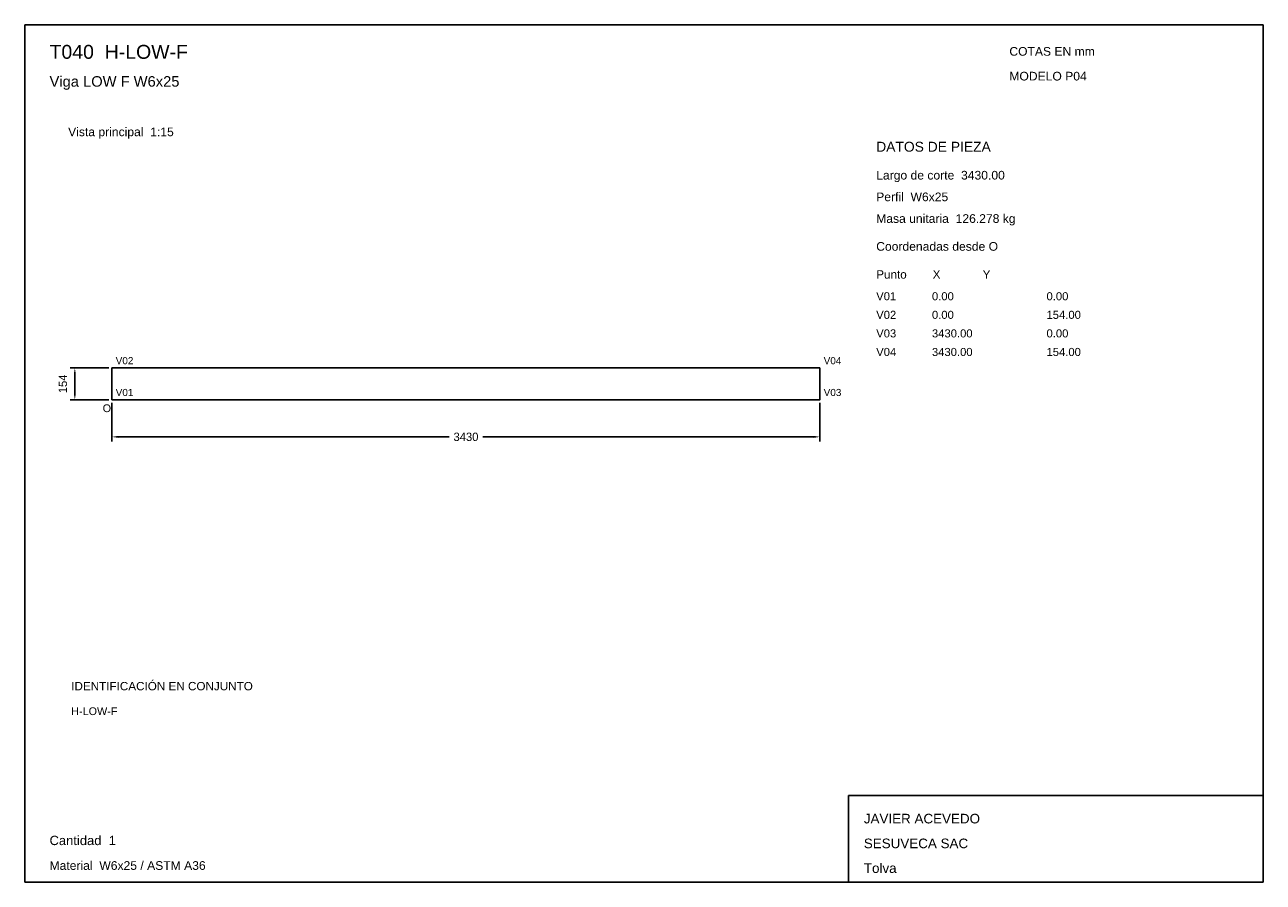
# Model space of a CAD drawing. Header units: millimetres. Extents: x 10 to 410, y 10 to 287.
import ezdxf

# ---------------------------------------------------------------- set-up
doc = ezdxf.new("R2010")
doc.units = ezdxf.units.MM
doc.styles.add('ARIAL', font='arial.ttf')
doc.dimstyles.get("Standard").update_dxf_attribs({"dimtxt": 2.5, "dimasz": 2.5, "dimexe": 1.25, "dimexo": 0.625, "dimtad": 1, "dimcen": 2.5, "dimazin": 3, "dimtfac": 1, "dimtmove": 0, "dimatfit": 3})

# ---------------------------------------------------------------- blocks, each defined once
blk = doc.blocks.new('_CLOSEDFILLED')
at = {"color": 0, "linetype": 'BYBLOCK'}
blk.add_solid([(-1, 0.16), (0, 0), (-1, -0.16)], dxfattribs=at)
blk = doc.blocks.new('*D1')
for p, q in [((38.17, 164.87), (38.17, 152.37)), ((266.83, 164.87), (266.83, 152.37)), ((40.17, 153.87), (147.1, 153.87)), ((157.9, 153.87), (264.83, 153.87))]:
    blk.add_line(p, q)
at = {"layer": 'Defpoints'}
for p in [(38.17, 165.87), (266.83, 165.87), (38.17, 153.87)]:
    blk.add_point(p, dxfattribs=at)
at = {"xscale": 2, "yscale": 2, "rotation": 180}
blk.add_blockref('_CLOSEDFILLED', (38.17, 153.87), dxfattribs=at)
at = {"xscale": 2, "yscale": 2}
blk.add_blockref('_CLOSEDFILLED', (266.83, 153.87), dxfattribs=at)
at = {"insert": (152.5, 153.87), "char_height": 2.7, "attachment_point": 5}
blk.add_mtext('3430', dxfattribs=at)
blk = doc.blocks.new('*D2')
for p, q in [((37.17, 176.13), (24.67, 176.13)), ((26.17, 167.87), (26.17, 174.13)), ((37.17, 165.87), (24.67, 165.87))]:
    blk.add_line(p, q)
at = {"layer": 'Defpoints'}
for p in [(38.17, 176.13), (26.17, 165.87), (38.17, 165.87)]:
    blk.add_point(p, dxfattribs=at)
at = {"xscale": 2, "yscale": 2}
for p, rotation in [((26.17, 176.13), 90), ((26.17, 165.87), 270)]:
    blk.add_blockref('_CLOSEDFILLED', p, dxfattribs=dict(at, rotation=rotation))
at = {"insert": (22.32, 171), "char_height": 2.7, "attachment_point": 5, "rotation": 90}
blk.add_mtext('154', dxfattribs=at)

msp = doc.modelspace()

# ---------------------------------------------------------------- linework, layer by layer
for p, q in [((410, 287), (10, 287)), ((10, 287), (10, 10)), ((410, 10), (410, 287)), ((410, 38), (276, 38)), ((276, 38), (276, 10)), ((410, 10), (410, 38)), ((10, 10), (410, 10)), ((276, 10), (410, 10))]:
    msp.add_line(p, q)
for points in [[(38.16667, 176.13333), (266.83333, 176.13333), (266.83333, 176.13333)], [(38.16667, 176.13333), (38.16667, 165.86667), (38.16667, 165.86667)], [(266.83333, 176.13333), (266.83333, 165.86667), (266.83333, 165.86667)], [(38.16667, 165.86667), (266.83333, 165.86667), (266.83333, 165.86667)]]:
    msp.add_lwpolyline(points)

# ---------------------------------------------------------------- texts
at = {"style": 'ARIAL'}
for s, height, p in [('T040  H-LOW-F', 4.5, (18, 276)), ('COTAS EN mm', 2.8, (328, 277)), ('Viga LOW F W6x25', 3.4, (18, 267)), ('MODELO P04', 2.8, (328, 269)), ('Vista principal  1:15', 2.8, (24, 251)), ('DATOS DE PIEZA', 3.2, (285, 246)), ('Largo de corte  3430.00', 2.8, (285, 237)), ('Perfil  W6x25', 2.8, (285, 230)), ('Masa unitaria  126.278 kg', 2.8, (285, 223)), ('Coordenadas desde O', 2.8, (285, 214)), ('Punto        X             Y', 2.7, (285, 205)), ('V01', 2.6, (285, 198)), ('0.00', 2.6, (303, 198)), ('0.00', 2.6, (340, 198)), ('V02', 2.6, (285, 192)), ('0.00', 2.6, (303, 192)), ('154.00', 2.6, (340, 192)), ('V03', 2.6, (285, 186)), ('3430.00', 2.6, (303, 186)), ('0.00', 2.6, (340, 186)), ('V04', 2.6, (285, 180)), ('3430.00', 2.6, (303, 180)), ('154.00', 2.6, (340, 180)), ('V02', 2.3, (39.36667, 177.33333)), ('V04', 2.3, (268.03333, 177.33333)), ('V01', 2.3, (39.36667, 167.06667)), ('V03', 2.3, (268.03333, 167.06667)), ('O', 2.5, (35.16667, 161.86667)), ('IDENTIFICACIÓN EN CONJUNTO', 2.7, (25, 72)), ('H-LOW-F', 2.5, (25, 64)), ('JAVIER ACEVEDO', 3.1, (281, 29)), ('Cantidad  1', 3, (18, 22)), ('SESUVECA SAC', 3.1, (281, 21)), ('Material  W6x25 / ASTM A36', 2.8, (18, 14)), ('Tolva', 3.1, (281, 13))]:
    msp.add_text(s, height=height, dxfattribs=at).set_placement(p)

# ---------------------------------------------------------------- dimensions: what is measured, and where the dimension line sits
dim = msp.add_linear_dim(base=(26.16667, 165.86667), p1=(38.16667, 165.86667), p2=(38.16667, 176.13333), angle=90, dimstyle='Standard', override={"dimtxt": 2.7, "dimasz": 2, "dimexe": 1.5, "dimexo": 1, "dimgap": 1, "dimdec": 2, "dimlfac": 15, "dimzin": 8})
dim.commit()
dim.dimension.update_dxf_attribs({"geometry": '*D2', "text_midpoint": (22.31667, 171)})
dim = msp.add_linear_dim(base=(38.16667, 153.86667), p1=(38.16667, 165.86667), p2=(266.83333, 165.86667), dimstyle='Standard', override={"dimtxt": 2.7, "dimasz": 2, "dimexe": 1.5, "dimexo": 1, "dimgap": 1, "dimdec": 2, "dimlfac": 15, "dimzin": 8})
dim.commit()
dim.dimension.update_dxf_attribs({"geometry": '*D1', "text_midpoint": (152.5, 153.86667)})

doc.saveas('drawing.dxf')
